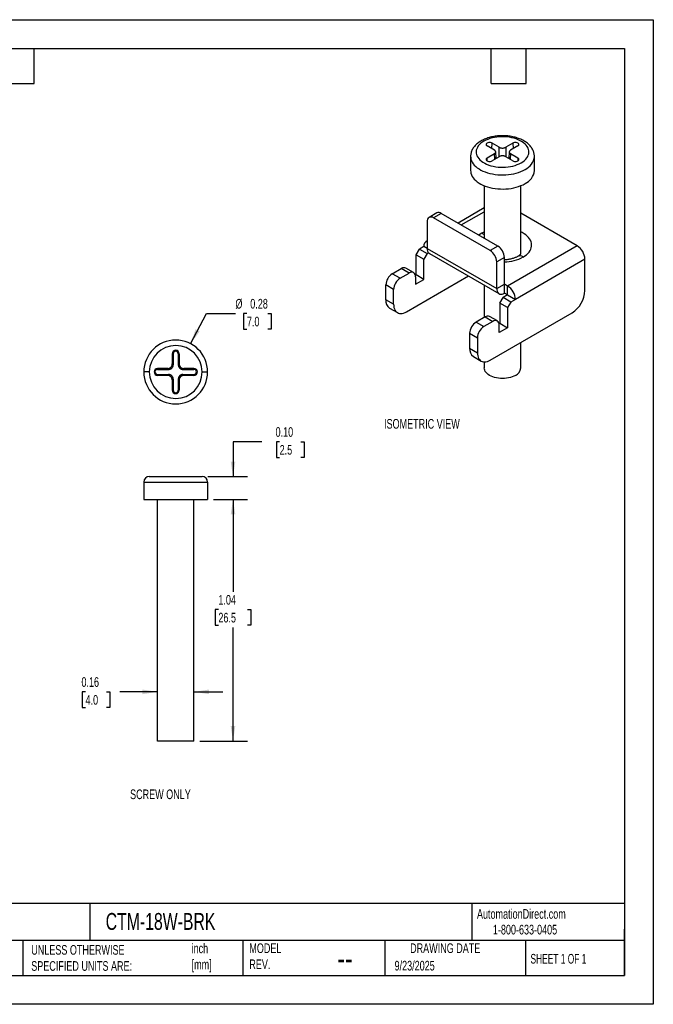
# Model space of a CAD drawing. Header units: inches. Extents: x 0 to 5.5, y 0 to 4.25.
# Tile 2 of 2: x 2.76 to 5.5, y 0 to 4.25. Entities that reach past the tile are written whole.
import ezdxf

# ---------------------------------------------------------------- set-up
doc = ezdxf.new("R2010")
doc.units = ezdxf.units.IN
doc.header["$LTSCALE"] = 0.5
doc.header["$MEASUREMENT"] = 0
doc.layers.add('DIMENSIONS', color=140, linetype='Continuous', lineweight=25)
doc.layers.add('TEXT', color=140, linetype='Continuous', lineweight=25)
doc.styles.add('SLDTEXTSTYLE0', font='TXT', dxfattribs={"width": 0.7})
doc.styles.add('SLDTEXTSTYLE1', font='TXT', dxfattribs={"width": 0.65})
doc.dimstyles.new('SLDDIMSTYLE0', dxfattribs={"dimtxt": 0.04248, "dimasz": 0.065, "dimexe": 0, "dimexo": 0.0625, "dimgap": 0.01062, "dimtad": 0, "dimtih": 1, "dimtoh": 1, "dimrnd": 1e-09, "dimdsep": 46, "dimtxsty": 'SLDTEXTSTYLE0', "dimsah": 1, "dimcen": 0.09, "dimadec": 0, "dimazin": 2, "dimtfac": 1, "dimtmove": 0, "dimatfit": 0, "dimfxl": 0, "dimfrac": 2, "dimtolj": 1, "dimtzin": 12, "dimarcsym": 0})
doc.dimstyles.new('SLDDIMSTYLE5', dxfattribs={"dimtxt": 0.04248, "dimasz": 0.065, "dimexe": 0, "dimexo": 0.0625, "dimgap": 0.01062, "dimtad": 0, "dimtih": 1, "dimtoh": 1, "dimrnd": 1e-09, "dimzin": 0, "dimdsep": 46, "dimtxsty": 'SLDTEXTSTYLE0', "dimsah": 1, "dimcen": 0.09, "dimadec": 0, "dimazin": 0, "dimtfac": 1, "dimtmove": 0, "dimatfit": 0, "dimfxl": 0, "dimfrac": 2, "dimtolj": 1, "dimtzin": 12, "dimarcsym": 0})
doc.dimstyles.new('SLDDIMSTYLE6', dxfattribs={"dimtxt": 0.04248, "dimasz": 0.065, "dimexe": 0, "dimexo": 0.0625, "dimgap": 0.01062, "dimtad": 0, "dimtih": 1, "dimtoh": 1, "dimrnd": 1e-09, "dimzin": 12, "dimdsep": 46, "dimtxsty": 'SLDTEXTSTYLE0', "dimsah": 1, "dimcen": 0.09, "dimadec": 0, "dimazin": 3, "dimtfac": 1, "dimtofl": 0, "dimtmove": 0, "dimatfit": 3, "dimfxl": 0, "dimfrac": 2, "dimtolj": 1, "dimtzin": 12, "dimarcsym": 0})
doc.dimstyles.new('SLDDIMSTYLE7', dxfattribs={"dimtxt": 0.04248, "dimasz": 0.065, "dimexe": 0, "dimexo": 0.0625, "dimgap": 0.01062, "dimtad": 0, "dimtih": 1, "dimtoh": 1, "dimrnd": 1e-09, "dimdsep": 46, "dimtxsty": 'SLDTEXTSTYLE0', "dimsah": 1, "dimcen": 0, "dimadec": 0, "dimazin": 2, "dimtfac": 1, "dimtofl": 0, "dimtmove": 0, "dimatfit": 3, "dimfxl": 0, "dimfrac": 2, "dimtolj": 1, "dimtzin": 12, "dimarcsym": 0})

# ---------------------------------------------------------------- blocks, each defined once
blk = doc.blocks.new('_D_18')
at = {"layer": 'DIMENSIONS'}
for p, q in [((3.8091, 2.428), (3.6841, 2.428)), ((3.6841, 2.428), (3.6841, 2.278)), ((3.8856, 2.428), (3.8714, 2.428)), ((3.8714, 2.428), (3.8714, 2.3605)), ((3.9765, 2.428), (3.9908, 2.428)), ((3.9908, 2.428), (3.9908, 2.3605)), ((3.8714, 2.3605), (3.8856, 2.3605)), ((3.9908, 2.3605), (3.9765, 2.3605)), ((3.5758, 2.278), (3.7466, 2.278)), ((3.5994, 2.1796), (3.7466, 2.1796)), ((3.6841, 2.1796), (3.6841, 2.0546))]:
    blk.add_line(p, q, dxfattribs=at)
for points in [[(3.6841, 2.278), (3.6941, 2.343), (3.6741, 2.343)], [(3.6841, 2.1796), (3.6741, 2.1146), (3.6941, 2.1146)]]:
    blk.add_solid(points, dxfattribs=at)
at = {"layer": 'DIMENSIONS', "char_height": 0.04167, "attachment_point": 1, "style": 'SLDTEXTSTYLE0'}
for s, insert in [('0.10', (3.868, 2.4912)), ('2.5', (3.8856, 2.4142))]:
    blk.add_mtext(s, dxfattribs=dict(at, insert=insert))
blk = doc.blocks.new('_D_19')
at = {"layer": 'DIMENSIONS'}
for p, q in [((3.5994, 2.1796), (3.7466, 2.1796)), ((3.6841, 2.1796), (3.6841, 1.7807)), ((3.6209, 1.7037), (3.6067, 1.7037)), ((3.6067, 1.7037), (3.6067, 1.6362)), ((3.7472, 1.7037), (3.7614, 1.7037)), ((3.7614, 1.7037), (3.7614, 1.6362)), ((3.6067, 1.6362), (3.6209, 1.6362)), ((3.6841, 1.1363), (3.6841, 1.6267)), ((3.7614, 1.6362), (3.7472, 1.6362)), ((3.5404, 1.1363), (3.7466, 1.1363))]:
    blk.add_line(p, q, dxfattribs=at)
for points in [[(3.6841, 2.1796), (3.6741, 2.1146), (3.6941, 2.1146)], [(3.6841, 1.1363), (3.6941, 1.2013), (3.6741, 1.2013)]]:
    blk.add_solid(points, dxfattribs=at)
at = {"layer": 'DIMENSIONS', "char_height": 0.04167, "attachment_point": 1, "style": 'SLDTEXTSTYLE0'}
for s, insert in [('1.04', (3.6209, 1.7669)), ('26.5', (3.6209, 1.6899))]:
    blk.add_mtext(s, dxfattribs=dict(at, insert=insert))
blk = doc.blocks.new('_D_20')
at = {"layer": 'DIMENSIONS'}
for p, q in [((3.047, 1.3487), (3.0327, 1.3487)), ((3.0327, 1.3487), (3.0327, 1.2812)), ((3.1379, 1.3487), (3.1521, 1.3487)), ((3.1521, 1.3487), (3.1521, 1.2812)), ((3.3579, 1.3487), (3.1954, 1.3487)), ((3.5154, 1.3487), (3.6404, 1.3487)), ((3.0327, 1.2812), (3.047, 1.2812)), ((3.1521, 1.2812), (3.1379, 1.2812))]:
    blk.add_line(p, q, dxfattribs=at)
for points in [[(3.3579, 1.3487), (3.2929, 1.3587), (3.2929, 1.3387)], [(3.5154, 1.3487), (3.5804, 1.3387), (3.5804, 1.3587)]]:
    blk.add_solid(points, dxfattribs=at)
at = {"layer": 'DIMENSIONS', "char_height": 0.04167, "attachment_point": 1, "style": 'SLDTEXTSTYLE0'}
for s, insert in [('0.16', (3.0293, 1.4119)), ('4.0', (3.047, 1.3349))]:
    blk.add_mtext(s, dxfattribs=dict(at, insert=insert))
blk = doc.blocks.new('_D_21')
at = {"layer": 'DIMENSIONS'}
for p, q in [((3.5009, 2.8514), (3.5695, 2.9817)), ((3.5695, 2.9817), (3.6945, 2.9817)), ((3.7442, 2.9817), (3.73, 2.9817)), ((3.73, 2.9817), (3.73, 2.9142)), ((3.8351, 2.9817), (3.8494, 2.9817)), ((3.8494, 2.9817), (3.8494, 2.9142)), ((3.73, 2.9142), (3.7442, 2.9142)), ((3.8494, 2.9142), (3.8351, 2.9142))]:
    blk.add_line(p, q, dxfattribs=at)
blk.add_solid([(3.5009, 2.8514), (3.54, 2.9043), (3.5223, 2.9136)], dxfattribs=at)
at = {"layer": 'DIMENSIONS', "char_height": 0.04167, "attachment_point": 1, "style": 'SLDTEXTSTYLE0'}
for s, insert in [('%%c', (3.6945, 3.0449)), ('0.28', (3.7586, 3.0449)), ('7.0', (3.7442, 2.9679))]:
    blk.add_mtext(s, dxfattribs=dict(at, insert=insert))

msp = doc.modelspace()

# ---------------------------------------------------------------- linework, layer by layer
at = {"color": 7, "linetype": 'Continuous'}
for p, q in [((0, 4.2501), (5.5, 4.2501)), ((5.5, 4.2501), (5.5, 0.0001)), ((5.5, 0.0001), (0, 0.0001))]:
    msp.add_line(p, q, dxfattribs=at)
for p, q in [((4.8134, 3.687), (4.7822, 3.7051)), ((4.8023, 3.6935), (4.8033, 3.7173)), ((4.8345, 3.6992), (4.8033, 3.7173)), ((4.8345, 3.6588), (4.8345, 3.6992)), ((4.8935, 3.7173), (4.8623, 3.6992)), ((4.8623, 3.6992), (4.8623, 3.6588)), ((4.9147, 3.7051), (4.8834, 3.687)), ((4.8935, 3.7173), (4.8946, 3.6935)), ((4.7106, 3.6597), (4.7106, 3.5986)), ((4.8134, 3.671), (4.7822, 3.653)), ((4.8345, 3.6588), (4.8033, 3.6408)), ((4.8155, 3.6478), (4.8134, 3.671)), ((4.8217, 3.6514), (4.8191, 3.6799)), ((4.8935, 3.6408), (4.8623, 3.6588)), ((4.8777, 3.6799), (4.8751, 3.6514)), ((4.8834, 3.671), (4.8813, 3.6478)), ((4.9147, 3.653), (4.8834, 3.671)), ((4.9862, 3.5986), (4.9862, 3.6597)), ((4.7827, 3.6405), (4.7822, 3.653)), ((4.9147, 3.653), (4.9141, 3.6405)), ((4.7697, 3.5334), (4.7697, 3.3066)), ((4.9272, 3.2398), (4.9272, 3.5334)), ((4.5643, 3.4158), (4.5309, 3.3965)), ((4.5839, 3.4138), (4.5505, 3.3945)), ((4.8289, 3.2724), (4.5839, 3.4138)), ((4.7697, 3.4373), (4.6564, 3.372)), ((4.6703, 3.364), (4.7697, 3.4214)), ((5.1713, 3.274), (4.9272, 3.4149)), ((4.5227, 3.3784), (4.5227, 3.2627)), ((4.7955, 3.2531), (4.5505, 3.3945)), ((4.5227, 3.2948), (4.5186, 3.2924)), ((5.1713, 3.274), (4.8707, 3.1004)), ((4.4754, 3.2354), (4.4893, 3.2595)), ((4.4754, 3.2354), (4.5088, 3.2161)), ((4.4754, 3.1486), (4.4754, 3.2354)), ((4.5088, 3.2707), (4.4893, 3.2595)), ((4.4893, 3.2595), (4.5227, 3.2402)), ((4.5227, 3.2627), (4.5088, 3.2707)), ((4.5227, 3.2402), (4.5088, 3.2161)), ((4.5227, 3.2627), (4.8234, 3.0891)), ((4.529, 3.2438), (4.5227, 3.2402)), ((4.5325, 3.2411), (4.8332, 3.0675)), ((4.8289, 3.2724), (4.7955, 3.2531)), ((4.5088, 3.1293), (4.5088, 3.2161)), ((4.8568, 3.2242), (4.8234, 3.2049)), ((4.8234, 3.0891), (4.8234, 3.2049)), ((4.8568, 3.1084), (4.8568, 3.2242)), ((5.2048, 3.2161), (4.9041, 3.0425)), ((5.2048, 3.0811), (5.2048, 3.2161)), ((4.3724, 3.1534), (4.4113, 3.1759)), ((4.4058, 3.1341), (4.3724, 3.1534)), ((4.4058, 3.1341), (4.4448, 3.1566)), ((4.4448, 3.1566), (4.4113, 3.1759)), ((4.4644, 3.1586), (4.431, 3.1779)), ((4.472, 3.1467), (4.4754, 3.1486)), ((4.5088, 3.1293), (4.4754, 3.1486)), ((4.3779, 3.0859), (4.3445, 3.1052)), ((4.3445, 3.0409), (4.3445, 3.1052)), ((4.4336, 2.9895), (4.701, 3.1438)), ((4.4726, 3.1406), (4.4726, 3.1084)), ((4.4726, 3.1084), (4.5088, 3.1293)), ((4.7697, 3.1042), (4.7697, 2.9649)), ((4.8234, 3.0891), (4.8568, 3.1084)), ((4.8568, 3.0699), (4.8568, 3.1084)), ((4.8707, 3.1004), (4.8568, 3.1084)), ((4.3779, 3.0216), (4.3779, 3.0859)), ((4.8707, 3.0618), (4.8512, 3.0506)), ((4.8707, 3.0618), (4.8568, 3.0699)), ((4.8707, 3.0618), (4.8707, 3.1004)), ((4.8707, 3.0618), (4.9041, 3.0425)), ((4.3779, 3.0216), (4.3445, 3.0409)), ((4.8373, 3.0265), (4.8512, 3.0506)), ((4.8707, 3.0072), (4.8373, 3.0265)), ((4.8373, 3.0265), (4.8373, 2.9397)), ((4.8846, 3.0313), (4.8512, 3.0506)), ((4.8846, 3.0313), (4.8707, 3.0072)), ((4.9041, 3.0425), (4.8846, 3.0313)), ((4.3608, 3.0049), (4.3943, 2.9856)), ((4.7955, 2.7805), (5.1491, 2.9846)), ((4.8707, 3.0072), (4.8707, 2.9204)), ((4.7733, 2.967), (4.7343, 2.9445)), ((4.7343, 2.9445), (4.7677, 2.9252)), ((4.8067, 2.9477), (4.7677, 2.9252)), ((4.7733, 2.967), (4.8067, 2.9477)), ((4.8263, 2.9497), (4.7929, 2.9689)), ((4.8373, 2.9397), (4.8339, 2.9377)), ((4.8373, 2.9397), (4.8707, 2.9204)), ((4.7064, 2.8963), (4.7398, 2.877)), ((4.7064, 2.8963), (4.7064, 2.832)), ((4.8345, 2.8995), (4.8345, 2.9316)), ((4.8707, 2.9204), (4.8345, 2.8995)), ((4.7398, 2.877), (4.7398, 2.8127)), ((4.9272, 2.7467), (4.9272, 2.8565)), ((3.4217, 2.8083), (3.4217, 2.7641)), ((3.4217, 2.8083), (3.4256, 2.8083)), ((3.4256, 2.8083), (3.4256, 2.7602)), ((3.4477, 2.8083), (3.4477, 2.7602)), ((3.4477, 2.8083), (3.4516, 2.8083)), ((3.4516, 2.8083), (3.4516, 2.7641)), ((4.7064, 2.832), (4.7398, 2.8127)), ((3.4217, 2.7641), (3.4256, 2.7602)), ((3.4477, 2.7602), (3.4516, 2.7641)), ((4.7228, 2.7959), (4.7562, 2.7766)), ((4.7697, 2.773), (4.7697, 2.7467)), ((3.3225, 2.7295), (3.2988, 2.7295)), ((3.402, 2.7445), (3.3579, 2.7445)), ((3.3579, 2.7405), (3.3579, 2.7445)), ((3.3579, 2.7405), (3.406, 2.7405)), ((3.406, 2.7405), (3.402, 2.7445)), ((3.4712, 2.7445), (3.4673, 2.7405)), ((3.4673, 2.7405), (3.5154, 2.7405)), ((3.5154, 2.7445), (3.4712, 2.7445)), ((3.5154, 2.7445), (3.5154, 2.7405)), ((3.5508, 2.7295), (3.5744, 2.7295)), ((3.3579, 2.7146), (3.3579, 2.7185)), ((3.3579, 2.7185), (3.406, 2.7185)), ((3.402, 2.7146), (3.3579, 2.7146)), ((3.402, 2.7146), (3.406, 2.7185)), ((3.4256, 2.6988), (3.4217, 2.6949)), ((3.4217, 2.6949), (3.4217, 2.6508)), ((3.4256, 2.6988), (3.4256, 2.6508)), ((3.4516, 2.6949), (3.4477, 2.6988)), ((3.4477, 2.6988), (3.4477, 2.6508)), ((3.4516, 2.6949), (3.4516, 2.6508)), ((3.4673, 2.7185), (3.4712, 2.7146)), ((3.4673, 2.7185), (3.5154, 2.7185)), ((3.5154, 2.7146), (3.4712, 2.7146)), ((3.5154, 2.7185), (3.5154, 2.7146)), ((3.4256, 2.6508), (3.4217, 2.6508)), ((3.4516, 2.6508), (3.4477, 2.6508)), ((3.2988, 2.2544), (3.5744, 2.2544)), ((3.2988, 2.2544), (3.2988, 2.1796)), ((3.3225, 2.278), (3.5508, 2.278)), ((3.5744, 2.2544), (3.5744, 2.1796)), ((3.2988, 2.1796), (3.5744, 2.1796)), ((3.3579, 1.1363), (3.3579, 2.1796)), ((3.5154, 1.1363), (3.5154, 2.1796)), ((3.5154, 1.1363), (3.3579, 1.1363))]:
    msp.add_line(p, q)
at = {"flags": 128}
for points in [[(4.9292, 3.6324), (4.9365, 3.6371), (4.943, 3.6421), (4.9486, 3.6474), (4.9534, 3.6531), (4.9572, 3.6589), (4.96, 3.665), (4.9618, 3.6712), (4.9626, 3.6774), (4.9623, 3.6837), (4.961, 3.6899), (4.9587, 3.6961), (4.9554, 3.702), (4.9511, 3.7078), (4.9459, 3.7133), (4.9398, 3.7185), (4.9329, 3.7234), (4.9252, 3.7278), (4.9168, 3.7318), (4.9078, 3.7353), (4.8983, 3.7383), (4.8883, 3.7408), (4.878, 3.7427), (4.8674, 3.744), (4.8566, 3.7448), (4.8457, 3.7449), (4.8349, 3.7445), (4.8241, 3.7434), (4.8137, 3.7418), (4.8035, 3.7396), (4.7937, 3.7369), (4.7844, 3.7336), (4.7757, 3.7298), (4.7677, 3.7256)], [(4.7677, 3.7256), (4.7604, 3.721), (4.7539, 3.716), (4.7482, 3.7106), (4.7435, 3.705), (4.7397, 3.6991), (4.7369, 3.693), (4.7351, 3.6868), (4.7343, 3.6806), (4.7345, 3.6743), (4.7358, 3.6681), (4.7381, 3.662), (4.7414, 3.656), (4.7457, 3.6502), (4.7509, 3.6447), (4.757, 3.6395), (4.7639, 3.6347), (4.7716, 3.6302), (4.78, 3.6263), (4.789, 3.6227), (4.7985, 3.6197), (4.8085, 3.6173), (4.8189, 3.6154), (4.8295, 3.614), (4.8403, 3.6133), (4.8511, 3.6131), (4.862, 3.6136), (4.8727, 3.6146), (4.8832, 3.6162), (4.8934, 3.6184), (4.9031, 3.6212), (4.9124, 3.6244), (4.9211, 3.6282), (4.9292, 3.6324)], [(4.8033, 3.7173), (4.8002, 3.7186), (4.7966, 3.7195), (4.7927, 3.7198), (4.7889, 3.7195), (4.7853, 3.7186), (4.7822, 3.7173), (4.7798, 3.7155), (4.7783, 3.7134), (4.7778, 3.7112), (4.7783, 3.7089), (4.7798, 3.7068), (4.7822, 3.7051)], [(4.9147, 3.7051), (4.917, 3.7068), (4.9185, 3.7089), (4.919, 3.7112), (4.9185, 3.7134), (4.917, 3.7155), (4.9147, 3.7173), (4.9116, 3.7186), (4.908, 3.7195), (4.9041, 3.7198), (4.9002, 3.7195), (4.8966, 3.7186), (4.8935, 3.7173)], [(4.7106, 3.6596), (4.7109, 3.6547), (4.7121, 3.648), (4.7144, 3.6413), (4.7175, 3.6348), (4.7217, 3.6285), (4.7267, 3.6224), (4.7326, 3.6166), (4.7394, 3.6111), (4.7469, 3.6059), (4.7552, 3.6011), (4.7641, 3.5968), (4.7737, 3.5929), (4.7838, 3.5895), (4.7943, 3.5866), (4.8053, 3.5842), (4.8165, 3.5823), (4.828, 3.5811), (4.8396, 3.5803), (4.8513, 3.5802), (4.863, 3.5806), (4.8746, 3.5816), (4.886, 3.5832), (4.8971, 3.5853), (4.9078, 3.588), (4.9182, 3.5911), (4.928, 3.5948), (4.9372, 3.5989), (4.9459, 3.6035)], [(4.7822, 3.653), (4.7798, 3.6512), (4.7783, 3.6491), (4.7778, 3.6469), (4.7783, 3.6446), (4.7798, 3.6426), (4.7822, 3.6408), (4.7853, 3.6394), (4.7889, 3.6385), (4.7927, 3.6382), (4.7966, 3.6385), (4.8002, 3.6394), (4.8033, 3.6408)], [(4.8935, 3.6408), (4.8966, 3.6394), (4.9002, 3.6385), (4.9041, 3.6382), (4.908, 3.6385), (4.9116, 3.6394), (4.9147, 3.6408), (4.917, 3.6426), (4.9185, 3.6446), (4.919, 3.6469), (4.9185, 3.6491), (4.917, 3.6512), (4.9147, 3.653)], [(4.7106, 3.5986), (4.7109, 3.5936), (4.7121, 3.5869), (4.7144, 3.5802), (4.7175, 3.5737), (4.7217, 3.5674), (4.7267, 3.5613), (4.7326, 3.5555), (4.7394, 3.55), (4.7469, 3.5448), (4.7552, 3.5401), (4.7641, 3.5357), (4.7737, 3.5318), (4.7838, 3.5284), (4.7943, 3.5255), (4.8053, 3.5231), (4.8165, 3.5213), (4.828, 3.52), (4.8396, 3.5193), (4.8513, 3.5191), (4.863, 3.5195), (4.8746, 3.5205), (4.886, 3.5221), (4.8971, 3.5242), (4.9078, 3.5269), (4.9182, 3.53), (4.928, 3.5337), (4.9372, 3.5378), (4.9459, 3.5424)], [(4.7593, 3.3286), (4.7517, 3.3238), (4.7465, 3.3199)], [(4.7697, 3.3339), (4.7677, 3.333), (4.7593, 3.3286)], [(4.9375, 3.2257), (4.9451, 3.2306), (4.952, 3.2358), (4.958, 3.2413), (4.9631, 3.2471), (4.9673, 3.2532), (4.9706, 3.2594), (4.9729, 3.2658), (4.9741, 3.2723), (4.9744, 3.2788), (4.9736, 3.2853), (4.9718, 3.2918), (4.9691, 3.2981), (4.9653, 3.3043), (4.9607, 3.3102), (4.9551, 3.3159), (4.9487, 3.3212), (4.9414, 3.3262), (4.9334, 3.3309), (4.9272, 3.3339)], [(4.8234, 3.0891), (4.8238, 3.0833), (4.825, 3.0782), (4.827, 3.0737), (4.8297, 3.0702), (4.8331, 3.0675), (4.8371, 3.0659), (4.8416, 3.0653), (4.8464, 3.0658), (4.8515, 3.0673), (4.8568, 3.0699)], [(4.3779, 3.0216), (4.3783, 3.0146), (4.3793, 3.0081), (4.3811, 3.0022), (4.3835, 2.9969), (4.3865, 2.9923), (4.3901, 2.9885), (4.3942, 2.9856), (4.3989, 2.9835), (4.404, 2.9822), (4.4095, 2.9819), (4.4152, 2.9825), (4.4212, 2.9839), (4.4274, 2.9863), (4.4336, 2.9895)], [(4.7398, 2.8127), (4.7402, 2.8057), (4.7412, 2.7992), (4.743, 2.7933), (4.7454, 2.788), (4.7484, 2.7834), (4.752, 2.7796), (4.7562, 2.7766), (4.7608, 2.7745), (4.7659, 2.7733), (4.7714, 2.773), (4.7771, 2.7735), (4.7831, 2.775), (4.7893, 2.7773), (4.7955, 2.7805)], [(4.9041, 2.7146), (4.8975, 2.7112), (4.8903, 2.7083), (4.8826, 2.7058), (4.8744, 2.7038), (4.8659, 2.7024), (4.8572, 2.7016), (4.8484, 2.7013), (4.8396, 2.7016), (4.8309, 2.7024), (4.8224, 2.7038), (4.8143, 2.7058), (4.8065, 2.7083), (4.7993, 2.7112), (4.7927, 2.7146), (4.7869, 2.7184), (4.7817, 2.7226), (4.7775, 2.727), (4.7741, 2.7317), (4.7717, 2.7366), (4.7702, 2.7417), (4.7697, 2.7467)]]:
    msp.add_lwpolyline(points, dxfattribs=at)
for centre, radius, start, end in [((4.9179, 3.6661), 0.0686, 294.0276, 354.742), ((4.9179, 3.6051), 0.0686, 294.0364, 354.6435), ((4.5724, 3.3977), 0.0198, 54.3411, 114.3485), ((4.5398, 3.381), 0.0173, 51.3258, 188.6849), ((4.7304, 3.2798), 0.0568, 46.1726, 59.316), ((4.5304, 3.2736), 0.0218, 110.6879, 187.5991), ((5.1327, 3.2131), 0.0721, 2.3869, 57.6131), ((4.5457, 3.2601), 0.0232, 173.5491, 235.1388), ((4.7632, 3.2023), 0.0602, 2.4763, 57.5237), ((4.7966, 3.2216), 0.0602, 2.4764, 57.5236), ((4.9237, 3.2067), 0.0236, 54.0969, 114.4436), ((4.8531, 3.3835), 0.1789, 271.1896, 298.16), ((4.4047, 3.1026), 0.0602, 122.4763, 177.5237), ((4.4228, 3.1604), 0.0193, 64.7809, 126.5296), ((4.4555, 3.1432), 0.0173, 351.3147, 128.6746), ((4.4381, 3.0833), 0.0602, 122.4764, 177.5236), ((4.8321, 3.0395), 0.0721, 2.3869, 57.6131), ((5.0845, 3.0862), 0.1204, 302.4534, 357.5466), ((4.383, 3.0366), 0.0387, 173.6038, 235.084), ((4.7666, 2.8937), 0.0602, 122.4763, 177.5237), ((4.7847, 2.9515), 0.0193, 64.7809, 126.5296), ((4.8174, 2.9342), 0.0173, 351.3147, 128.6746), ((4.8, 2.8744), 0.0602, 122.4764, 177.5236), ((3.4366, 2.7295), 0.1378, 0, 180), ((3.4366, 2.7295), 0.1142, 0, 180), ((3.4366, 2.8083), 0.0149, 0, 180), ((3.4366, 2.8083), 0.011, 0, 180), ((4.7449, 2.8277), 0.0387, 173.6038, 235.084), ((3.4366, 2.7295), 0.1378, 180, 0), ((3.4366, 2.7295), 0.1142, 180, 0), ((3.3579, 2.7295), 0.0149, 90, 270), ((3.3579, 2.7295), 0.011, 90, 270), ((3.5154, 2.7295), 0.0149, 270, 90), ((3.5154, 2.7295), 0.011, 270, 90), ((4.8867, 2.7514), 0.0407, 295.2735, 353.4064), ((3.4366, 2.6508), 0.0149, 180, 0), ((3.4366, 2.6508), 0.011, 180, 0), ((3.3225, 2.2544), 0.0236, 90, 180), ((3.5508, 2.2544), 0.0236, 0, 90)]:
    msp.add_arc(centre, radius, start, end)
for points, knots in [([(4.9861, 3.6599), (4.9861, 3.6611), (4.9862, 3.6648), (4.9853, 3.6709), (4.9836, 3.6781), (4.981, 3.6852), (4.9776, 3.692), (4.9733, 3.6986), (4.9683, 3.705), (4.9624, 3.7111), (4.9558, 3.7169), (4.9484, 3.7223), (4.9403, 3.7273), (4.9317, 3.7318), (4.9225, 3.7358), (4.9128, 3.7394), (4.9028, 3.7424), (4.8924, 3.7449), (4.8818, 3.7468), (4.871, 3.7482), (4.86, 3.749), (4.849, 3.7494), (4.838, 3.7491), (4.827, 3.7483), (4.8162, 3.747), (4.8056, 3.7451), (4.7952, 3.7427), (4.7851, 3.7397), (4.7753, 3.7362), (4.7662, 3.7323), (4.7598, 3.729), (4.7565, 3.7272), (4.7559, 3.7268)], [0, 0, 0, 0, 0.015938, 0.047485, 0.079029, 0.110798, 0.142999, 0.175798, 0.209296, 0.243517, 0.278396, 0.3138, 0.349557, 0.385504, 0.421497, 0.457443, 0.493304, 0.529071, 0.564749, 0.600352, 0.635904, 0.671427, 0.706947, 0.742487, 0.778069, 0.81372, 0.849468, 0.885336, 0.921346, 0.957509, 0.99178, 1, 1, 1, 1]), ([(4.7559, 3.7268), (4.7544, 3.7259), (4.7501, 3.7234), (4.7435, 3.7188), (4.7363, 3.7129), (4.73, 3.7066), (4.7244, 3.6999), (4.7198, 3.6929), (4.7161, 3.6857), (4.7133, 3.6783), (4.7115, 3.6708), (4.7106, 3.6646), (4.7107, 3.6608), (4.7107, 3.6596)], [0, 0, 0, 0, 0.0564624, 0.1611937, 0.2659217, 0.3699432, 0.4726532, 0.5734777, 0.6720332, 0.7682305, 0.8622807, 0.9546251, 1, 1, 1, 1]), ([(4.8345, 3.6992), (4.8352, 3.6989), (4.8366, 3.6981), (4.8389, 3.6973), (4.8417, 3.6965), (4.8449, 3.696), (4.8484, 3.6958), (4.8519, 3.696), (4.8556, 3.6966), (4.8592, 3.6976), (4.8613, 3.6987), (4.8623, 3.6992)], [0, 0, 0, 0, 0.0906434, 0.1800694, 0.2701231, 0.3847694, 0.5001138, 0.6128537, 0.7301034, 0.8634792, 1, 1, 1, 1]), ([(4.8134, 3.671), (4.814, 3.6714), (4.8153, 3.6722), (4.8168, 3.6735), (4.818, 3.6751), (4.8189, 3.677), (4.8193, 3.679), (4.8189, 3.6811), (4.8179, 3.6831), (4.8162, 3.6852), (4.8143, 3.6864), (4.8134, 3.687)], [0, 0, 0, 0, 0.090643, 0.180069, 0.270123, 0.384769, 0.500114, 0.612854, 0.730103, 0.863479, 1, 1, 1, 1]), ([(4.8623, 3.6588), (4.8616, 3.6592), (4.8603, 3.6599), (4.8579, 3.6608), (4.8552, 3.6615), (4.852, 3.662), (4.8484, 3.6622), (4.8449, 3.662), (4.8413, 3.6614), (4.8376, 3.6604), (4.8356, 3.6593), (4.8345, 3.6588)], [0, 0, 0, 0, 0.090643, 0.180069, 0.270123, 0.384769, 0.500114, 0.612854, 0.730103, 0.863479, 1, 1, 1, 1]), ([(4.8834, 3.687), (4.8828, 3.6866), (4.8816, 3.6859), (4.8801, 3.6845), (4.8788, 3.6829), (4.8779, 3.6811), (4.8776, 3.679), (4.8779, 3.677), (4.8789, 3.6749), (4.8807, 3.6728), (4.8825, 3.6716), (4.8834, 3.671)], [0, 0, 0, 0, 0.090643, 0.180069, 0.270123, 0.384769, 0.500114, 0.612854, 0.730103, 0.863479, 1, 1, 1, 1]), ([(4.9273, 3.2397), (4.9273, 3.2398), (4.9273, 3.2398), (4.9272, 3.2394), (4.9265, 3.2384), (4.9253, 3.2368), (4.9233, 3.2348), (4.9205, 3.2324), (4.9174, 3.2302), (4.9149, 3.2287), (4.9139, 3.2281)], [0, 0, 0, 0, 0.039046, 0.190855, 0.331669, 0.478901, 0.619916, 0.758484, 0.896808, 1, 1, 1, 1]), ([(4.9139, 3.2281), (4.9131, 3.2276), (4.9107, 3.2263), (4.9063, 3.2242), (4.9005, 3.2218), (4.894, 3.2196), (4.8869, 3.2176), (4.8794, 3.2159), (4.8714, 3.2146), (4.8639, 3.2137), (4.8589, 3.2135), (4.8568, 3.2134)], [0, 0, 0, 0, 0.061704, 0.178126, 0.29582, 0.415107, 0.535904, 0.658048, 0.781327, 0.9055, 1, 1, 1, 1]), ([(3.402, 2.7445), (3.403, 2.7445), (3.4048, 2.7446), (3.4076, 2.7452), (3.4104, 2.7462), (3.4133, 2.7479), (3.416, 2.7501), (3.4183, 2.7529), (3.4201, 2.7561), (3.4215, 2.7599), (3.4216, 2.7627), (3.4217, 2.7641)], [0, 0, 0, 0, 0.0906434, 0.1800694, 0.2701231, 0.3847694, 0.5001138, 0.6128537, 0.7301034, 0.8634792, 1, 1, 1, 1]), ([(3.4516, 2.7641), (3.4516, 2.7632), (3.4517, 2.7613), (3.4523, 2.7586), (3.4534, 2.7558), (3.455, 2.7529), (3.4572, 2.7502), (3.46, 2.7479), (3.4633, 2.746), (3.4671, 2.7447), (3.4698, 2.7445), (3.4712, 2.7445)], [0, 0, 0, 0, 0.090643, 0.180069, 0.270123, 0.384769, 0.500114, 0.612854, 0.730103, 0.863479, 1, 1, 1, 1]), ([(3.406, 2.7405), (3.4069, 2.7406), (3.4088, 2.7407), (3.4115, 2.7413), (3.4142, 2.7423), (3.4166, 2.7436), (3.4189, 2.7453), (3.4209, 2.7473), (3.4226, 2.7495), (3.4239, 2.752), (3.4249, 2.7546), (3.4255, 2.7574), (3.4256, 2.7593), (3.4256, 2.7602)], [0, 0, 0, 0, 0.090971, 0.181905, 0.27281, 0.363694, 0.454566, 0.545434, 0.636306, 0.72719, 0.818095, 0.909029, 1, 1, 1, 1]), ([(3.4477, 2.7602), (3.4477, 2.7593), (3.4478, 2.7574), (3.4484, 2.7546), (3.4494, 2.752), (3.4507, 2.7495), (3.4524, 2.7473), (3.4544, 2.7453), (3.4567, 2.7436), (3.4591, 2.7423), (3.4618, 2.7413), (3.4645, 2.7407), (3.4664, 2.7406), (3.4673, 2.7405)], [0, 0, 0, 0, 0.090971, 0.181905, 0.27281, 0.363694, 0.454566, 0.545434, 0.636306, 0.72719, 0.818095, 0.909029, 1, 1, 1, 1]), ([(3.4217, 2.6949), (3.4217, 2.6959), (3.4216, 2.6977), (3.421, 2.7004), (3.4199, 2.7033), (3.4183, 2.7062), (3.416, 2.7089), (3.4133, 2.7112), (3.41, 2.713), (3.4062, 2.7143), (3.4035, 2.7145), (3.402, 2.7146)], [0, 0, 0, 0, 0.090643, 0.180069, 0.270123, 0.384769, 0.500114, 0.612854, 0.730103, 0.863479, 1, 1, 1, 1]), ([(3.4256, 2.6988), (3.4256, 2.6998), (3.4255, 2.7017), (3.4249, 2.7044), (3.4239, 2.707), (3.4226, 2.7095), (3.4209, 2.7118), (3.4189, 2.7138), (3.4166, 2.7154), (3.4142, 2.7168), (3.4115, 2.7178), (3.4088, 2.7184), (3.4069, 2.7185), (3.406, 2.7185)], [0, 0, 0, 0, 0.090971, 0.181905, 0.27281, 0.363694, 0.454566, 0.545434, 0.636306, 0.72719, 0.818095, 0.909029, 1, 1, 1, 1]), ([(3.4673, 2.7185), (3.4664, 2.7185), (3.4645, 2.7184), (3.4618, 2.7178), (3.4591, 2.7168), (3.4567, 2.7154), (3.4544, 2.7138), (3.4524, 2.7118), (3.4507, 2.7095), (3.4494, 2.707), (3.4484, 2.7044), (3.4478, 2.7017), (3.4477, 2.6998), (3.4477, 2.6988)], [0, 0, 0, 0, 0.0909709, 0.1819047, 0.2728097, 0.363694, 0.4545661, 0.5454339, 0.636306, 0.7271903, 0.8180953, 0.9090291, 1, 1, 1, 1]), ([(3.4712, 2.7146), (3.4703, 2.7145), (3.4685, 2.7145), (3.4657, 2.7139), (3.4629, 2.7128), (3.46, 2.7112), (3.4573, 2.7089), (3.455, 2.7062), (3.4532, 2.7029), (3.4518, 2.6991), (3.4517, 2.6963), (3.4516, 2.6949)], [0, 0, 0, 0, 0.090643, 0.180069, 0.270123, 0.384769, 0.500114, 0.612854, 0.730103, 0.863479, 1, 1, 1, 1])]:
    msp.add_open_spline(points, degree=3, knots=knots)
at = {"layer": 'TEXT'}
for p, q in [((0.125, 4.125), (5.375, 4.125)), ((2.825, 3.975), (2.825, 4.125)), ((4.8, 3.975), (4.8, 4.125)), ((4.95, 3.975), (4.95, 4.125)), ((5.375, 4.125), (5.375, 0.125)), ((2.675, 3.975), (2.825, 3.975)), ((4.8, 3.975), (4.95, 3.975)), ((5.375, 0.4356), (0.125, 0.4356)), ((3.0661, 0.4356), (3.0661, 0.275)), ((4.7161, 0.4356), (4.7161, 0.275)), ((5.375, 0.125), (5.375, 0.325)), ((5.375, 0.275), (0.125, 0.275)), ((2.7755, 0.275), (2.7755, 0.125)), ((3.7264, 0.275), (3.7264, 0.125)), ((4.3399, 0.275), (4.3399, 0.125)), ((4.9478, 0.275), (4.9478, 0.125)), ((0.125, 0.125), (5.375, 0.125))]:
    msp.add_line(p, q, dxfattribs=at)

# ---------------------------------------------------------------- texts
at = {"color": 179, "linetype": 'Continuous', "lineweight": 18, "char_height": 0.041667, "attachment_point": 1, "style": 'SLDTEXTSTYLE0'}
for s, insert in [('AutomationDirect.com', (4.7381, 0.411)), ('1-800-633-0405', (4.8069, 0.3432))]:
    msp.add_mtext(s, dxfattribs=dict(at, insert=insert))
at = {"layer": 'TEXT'}
for s, insert, char_height, attachment_point, style in [('ISOMETRIC VIEW', (4.3366, 2.5265), 0.041667, 1, 'SLDTEXTSTYLE0'), ('SCREW ONLY', (3.2394, 0.9274), 0.04167, 1, 'SLDTEXTSTYLE0'), ('CTM-18W-BRK', (3.134, 0.3942), 0.072917, 1, 'SLDTEXTSTYLE0'), ('UNLESS OTHERWISE ^JSPECIFIED UNITS ARE:', (2.8124, 0.2558), 0.041667, 1, 'SLDTEXTSTYLE0'), ('inch^J[mm]', (3.5052, 0.2624), 0.04167, 1, 'SLDTEXTSTYLE0'), ('MODEL ^JREV.', (3.7546, 0.2631), 0.041667, 1, 'SLDTEXTSTYLE0'), ('DRAWING DATE', (4.6009, 0.2631), 0.041667, 2, 'SLDTEXTSTYLE0'), ('SHEET 1 OF 1', (4.9693, 0.2175), 0.041667, 1, 'SLDTEXTSTYLE1'), ('--', (4.1679, 0.2509), 0.10417, 2, 'SLDTEXTSTYLE0'), ('9/23/2025', (4.3821, 0.1877), 0.04167, 1, 'SLDTEXTSTYLE0')]:
    msp.add_mtext(s, dxfattribs=dict(at, insert=insert, char_height=char_height, attachment_point=attachment_point, style=style))

# ---------------------------------------------------------------- dimensions: what is measured, and where the dimension line sits
at = {"layer": 'DIMENSIONS'}
dim = msp.add_diameter_dim_2p(p1=(3.3724, 2.6076), p2=(3.5009, 2.8514), dimstyle='SLDDIMSTYLE7', dxfattribs=at)
dim.commit()
dim.dimension.update_dxf_attribs({"geometry": '_D_21', "text_midpoint": (3.7897, 2.9817), "dimtype": 163})
for base, p1, p2, dimstyle, picture, middle in [((3.6841, 2.278), (3.5744, 2.1796), (3.5508, 2.278), 'SLDDIMSTYLE5', '_D_18', (3.6841, 2.428)), ((3.6841, 2.1796), (3.5154, 1.1363), (3.5744, 2.1796), 'SLDDIMSTYLE6', '_D_19', (3.6841, 1.7037))]:
    dim = msp.add_linear_dim(base=base, p1=p1, p2=p2, angle=90, dimstyle=dimstyle, dxfattribs=at)
    dim.commit()
    dim.dimension.update_dxf_attribs({"geometry": picture, "text_midpoint": middle, "dimtype": 160})
dim = msp.add_linear_dim(base=(3.3579, 1.3487), p1=(3.5154, 1.1363), p2=(3.3579, 1.1363), dimstyle='SLDDIMSTYLE0', dxfattribs=at)
dim.commit()
dim.dimension.update_dxf_attribs({"geometry": '_D_20', "text_midpoint": (3.0924, 1.3487), "dimtype": 160})

doc.saveas('drawing.dxf')
